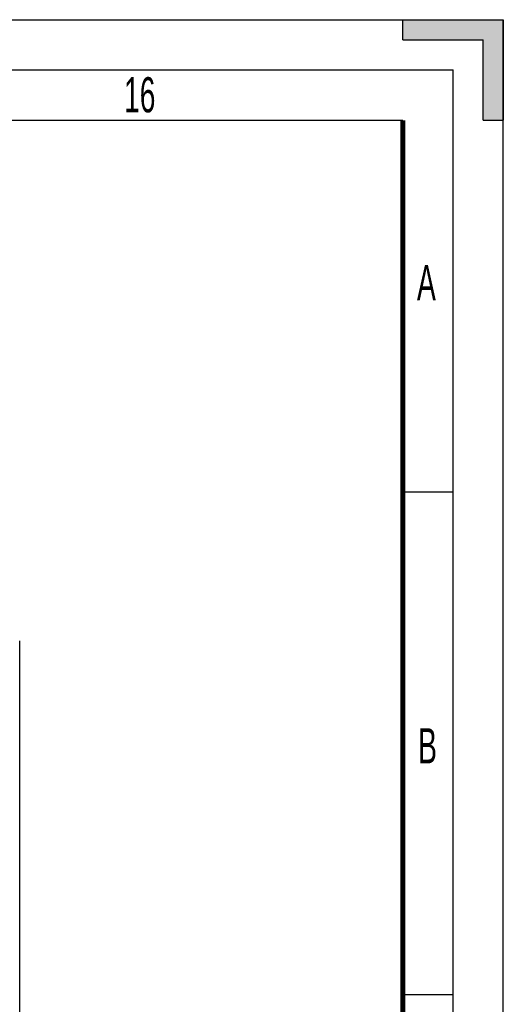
# Model space of a CAD drawing. Header units: millimetres. Extents: x 0 to 841, y 0 to 594.
# Tile 77 of 77: x 793 to 841, y 496 to 594. Entities that reach past the tile are written whole.
import ezdxf

# ---------------------------------------------------------------- set-up
doc = ezdxf.new("R2010")
doc.units = ezdxf.units.MM
doc.header["$LTSCALE"] = 46.255
doc.layers.get('0').update_dxf_attribs({"linetype": 'CONTINUOUS'})
doc.styles.add('TEXTSTYLE_2', font='txt', dxfattribs={"width": 0.6})

msp = doc.modelspace()

# ---------------------------------------------------------------- hatches: boundary and pattern name
at = {"linetype": 'CONTINUOUS'}
h = msp.add_hatch(color=2, dxfattribs=at)
edge = h.paths.add_edge_path()
edge.add_line((841, 594), (841, 584))
edge.add_line((831, 594), (841, 594))
edge.add_line((831, 592), (831, 594))
edge.add_line((831, 592), (839, 592))
edge.add_line((839, 584), (839, 592))
edge.add_line((839, 584), (841, 584))

# ---------------------------------------------------------------- linework, layer by layer
at = {"color": 7, "linetype": 'CONTINUOUS'}
for p, q in [((0, 594), (841, 594)), ((831, 594), (841, 594)), ((831, 592), (831, 594)), ((841, 594), (841, 584)), ((841, 0), (841, 594)), ((831, 592), (839, 592)), ((839, 584), (839, 592)), ((20, 584), (831, 584)), ((839, 584), (841, 584)), ((836, 547), (831, 547)), ((792.9018, 387.858), (792.9018, 532.2096)), ((836, 497), (831, 497))]:
    msp.add_line(p, q, dxfattribs=at)
at = {"color": 2, "linetype": 'CONTINUOUS'}
for p in [(15, 589), (836, 5)]:
    msp.add_line(p, (836, 589), dxfattribs=at)
at = {"color": 7, "linetype": 'CONTINUOUS', "const_width": 0.5}
msp.add_lwpolyline([(831, 10), (831, 584)], dxfattribs=at)

# ---------------------------------------------------------------- texts
at = {"color": 5, "linetype": 'CONTINUOUS', "char_height": 3.5, "attachment_point": 1, "line_spacing_factor": 0.9, "style": 'TEXTSTYLE_2'}
for s, insert, width in [('16', (803.2771, 588.2823), 4.2), ('A', (832.4143, 569.5852), 2.1), ('B', (832.5301, 523.5159), 2.1)]:
    msp.add_mtext(s, dxfattribs=dict(at, insert=insert, width=width))

doc.saveas('drawing.dxf')
